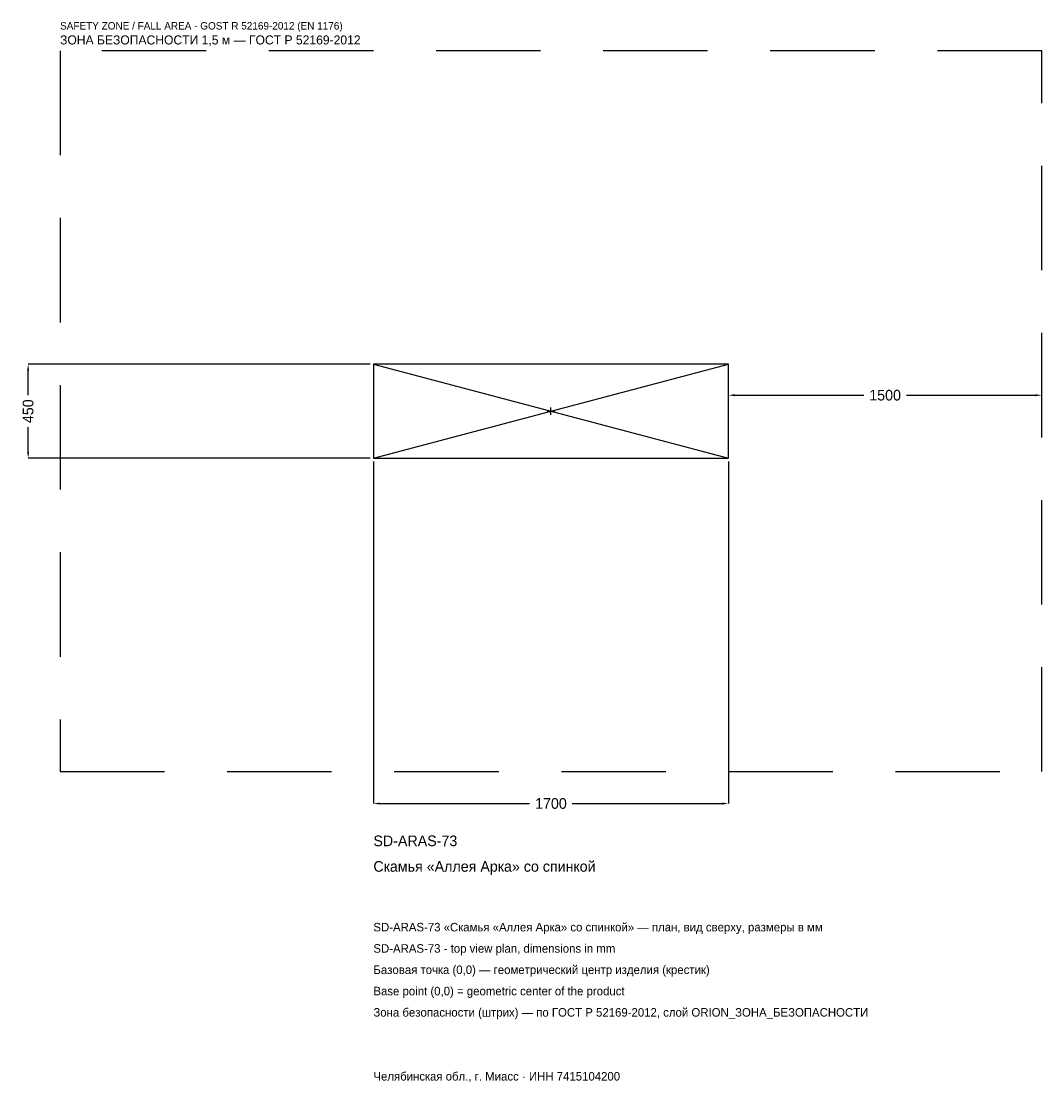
# Model space of a CAD drawing. Header units: metres. Extents: x -2536 to 2350, y -3215 to 1867.
import ezdxf

# ---------------------------------------------------------------- set-up
doc = ezdxf.new("R2010")
doc.units = ezdxf.units.M
doc.linetypes.add('DASHED', pattern=[800, 500, -300])
for name, color, linetype in [('ЗСК_ДАННЫЕ', 3, 'Continuous'), ('ЗСК_ЗОНА_БЕЗОПАСНОСТИ', 1, 'Continuous'), ('ЗСК_КОНТУР', 7, 'Continuous'), ('ЗСК_РАЗМЕРЫ', 8, 'Continuous')]:
    doc.layers.add(name, color=color, linetype=linetype)
doc.dimstyles.new('ORION', dxfattribs={"dimtxt": 51, "dimasz": 30.6, "dimexe": 1.25, "dimexo": 15.3, "dimtad": 1, "dimdec": 0, "dimcen": 2.5, "dimazin": 3, "dimtfac": 1, "dimtmove": 0, "dimatfit": 3})

# ---------------------------------------------------------------- blocks, each defined once
blk = doc.blocks.new('_CLOSEDFILLED')
at = {"color": 0, "linetype": 'BYBLOCK'}
blk.add_solid([(-1, 0.16), (0, 0), (-1, -0.16)], dxfattribs=at)
blk = doc.blocks.new('*D1')
for p, q in [((-850, -240.3), (-850, -1878)), ((850, -240.3), (850, -1878)), ((-819.4, -1878), (-102, -1878)), ((102, -1878), (819.4, -1878))]:
    blk.add_line(p, q)
at = {"layer": 'Defpoints'}
for p in [(-850, -225), (850, -225), (-850, -1878)]:
    blk.add_point(p, dxfattribs=at)
at = {"layer": 'ЗСК_РАЗМЕРЫ', "xscale": 30.599999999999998, "yscale": 30.599999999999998, "rotation": 180}
blk.add_blockref('_CLOSEDFILLED', (-850, -1878), dxfattribs=at)
at = {"layer": 'ЗСК_РАЗМЕРЫ', "xscale": 30.599999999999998, "yscale": 30.599999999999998}
blk.add_blockref('_CLOSEDFILLED', (850, -1878), dxfattribs=at)
at = {"layer": 'ЗСК_РАЗМЕРЫ', "insert": (0, -1878), "char_height": 51, "attachment_point": 5}
blk.add_mtext('1700', dxfattribs=at)
blk = doc.blocks.new('*D2')
for p, q in [((-865.3, 225), (-2503, 225)), ((-2503, 76.5), (-2503, 194.4)), ((-2503, -194.4), (-2503, -76.5)), ((-865.3, -225), (-2503, -225))]:
    blk.add_line(p, q)
at = {"layer": 'Defpoints'}
for p in [(-850, 225), (-2503, -225), (-850, -225)]:
    blk.add_point(p, dxfattribs=at)
at = {"layer": 'ЗСК_РАЗМЕРЫ', "xscale": 30.599999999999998, "yscale": 30.599999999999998}
for p, rotation in [((-2503, 225), 90), ((-2503, -225), 270)]:
    blk.add_blockref('_CLOSEDFILLED', p, dxfattribs=dict(at, rotation=rotation))
at = {"layer": 'ЗСК_РАЗМЕРЫ', "insert": (-2503, 0), "char_height": 51, "attachment_point": 5, "rotation": 90}
blk.add_mtext('450', dxfattribs=at)
blk = doc.blocks.new('*D3')
for p, q in [((850, 15.3), (850, 76.5)), ((880.6, 76.5), (1498, 76.5)), ((1702, 76.5), (2319.4, 76.5)), ((2350, 15.3), (2350, 76.5))]:
    blk.add_line(p, q)
at = {"layer": 'Defpoints'}
for p in [(850, 76.5), (850, 0), (2350, 0)]:
    blk.add_point(p, dxfattribs=at)
at = {"layer": 'ЗСК_РАЗМЕРЫ', "xscale": 30.599999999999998, "yscale": 30.599999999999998, "rotation": 180}
blk.add_blockref('_CLOSEDFILLED', (850, 76.5), dxfattribs=at)
at = {"layer": 'ЗСК_РАЗМЕРЫ', "xscale": 30.599999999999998, "yscale": 30.599999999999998}
blk.add_blockref('_CLOSEDFILLED', (2350, 76.5), dxfattribs=at)
at = {"layer": 'ЗСК_РАЗМЕРЫ', "insert": (1600, 76.5), "char_height": 51, "attachment_point": 5}
blk.add_mtext('1500', dxfattribs=at)
blk = doc.blocks.new('ОРИОН SD-ARAS-73 Скамья Аллея Арка со спинкой')
at = {"layer": 'ЗСК_ЗОНА_БЕЗОПАСНОСТИ', "linetype": 'DASHED'}
blk.add_lwpolyline([(-2350, -1725), (2350, -1725), (2350, 1725), (-2350, 1725)], close=True, dxfattribs=at)
at = {"layer": 'ЗСК_КОНТУР'}
for p, q in [((-850, -225), (850, 225)), ((-850, 225), (850, -225))]:
    blk.add_line(p, q, dxfattribs=at)
blk.add_lwpolyline([(-850, -225), (850, -225), (850, 225), (-850, 225)], close=True, dxfattribs=at)
at = {"layer": 'ЗСК_РАЗМЕРЫ'}
for p, q in [((-18, 0), (18, 0)), ((0, -18), (0, 18))]:
    blk.add_line(p, q, dxfattribs=at)
at = {"layer": 'ЗСК_ДАННЫЕ'}
for tag, p in [('АРТИКУЛ', (-850, -2082)), ('НАИМЕНОВАНИЕ', (-850, -2204.4))]:
    blk.add_attdef(tag, p, '', height=51, dxfattribs=at)
at = {"layer": 'ЗСК_ДАННЫЕ', "flags": 1}
for tag, p in [('ПРОИЗВОДИТЕЛЬ', (-850, -2326.8)), ('ТЕЛЕФОН', (-850, -2449.2)), ('САЙТ', (-850, -2694)), ('АДРЕС', (-850, -2816.4)), ('РЕКВИЗИТЫ', (-850, -2938.8)), ('ГАБАРИТЫ', (-850, -3061.2)), ('ЗОНА_БЕЗОПАСНОСТИ', (-850, -3183.6))]:
    blk.add_attdef(tag, p, '', height=51, dxfattribs=at)
at = {"layer": 'ЗСК_ЗОНА_БЕЗОПАСНОСТИ', "color": 1}
for s, height, p in [('SAFETY ZONE / FALL AREA - GOST R 52169-2012 (EN 1176)', 35.7, (-2350, 1827)), ('ЗОНА БЕЗОПАСНОСТИ 1,5 м — ГОСТ Р 52169-2012', 43.35, (-2350, 1755.6))]:
    blk.add_text(s, height=height, dxfattribs=at).set_placement(p)
at = {"layer": 'ЗСК_РАЗМЕРЫ'}
dim = blk.add_linear_dim(base=(-2503, -225), p1=(-850, -225), p2=(-850, 225), angle=90, dimstyle='ORION', dxfattribs=at)
dim.commit()
dim.dimension.update_dxf_attribs({"geometry": '*D2', "text_midpoint": (-2503, 0)})
for base, p1, p2, picture, middle in [((850, 76.5), (850, 0), (2350, 0), '*D3', (1600, 76.5)), ((-850, -1878), (-850, -225), (850, -225), '*D1', (0, -1878))]:
    dim = blk.add_linear_dim(base=base, p1=p1, p2=p2, dimstyle='ORION', dxfattribs=at)
    dim.commit()
    dim.dimension.update_dxf_attribs({"geometry": picture, "text_midpoint": middle})

msp = doc.modelspace()

# ---------------------------------------------------------------- block references
msp.add_blockref('ОРИОН SD-ARAS-73 Скамья Аллея Арка со спинкой', (0, 0)).add_auto_attribs({'АРТИКУЛ': 'SD-ARAS-73', 'НАИМЕНОВАНИЕ': 'Скамья «Аллея Арка» со спинкой'})

# ---------------------------------------------------------------- texts
at = {"layer": 'ЗСК_ДАННЫЕ', "color": 3}
for s, p in [('SD-ARAS-73 «Скамья «Аллея Арка» со спинкой» — план, вид сверху, размеры в мм', (-850, -2490)), ('SD-ARAS-73 - top view plan, dimensions in mm', (-850, -2592)), ('Челябинская обл., г. Миасс · ИНН 7415104200', (-850, -3204))]:
    msp.add_text(s, height=40.8, dxfattribs=at).set_placement(p)
at = {"layer": 'ЗСК_ДАННЫЕ', "color": 7}
for s, p in [('Базовая точка (0,0) — геометрический центр изделия (крестик)', (-850, -2694)), ('Base point (0,0) = geometric center of the product', (-850, -2796))]:
    msp.add_text(s, height=40.8, dxfattribs=at).set_placement(p)
at = {"layer": 'ЗСК_ДАННЫЕ', "color": 1}
msp.add_text('Зона безопасности (штрих) — по ГОСТ Р 52169-2012, слой ORION_ЗОНА_БЕЗОПАСНОСТИ', height=40.8, dxfattribs=at).set_placement((-850, -2898))

doc.saveas('drawing.dxf')
